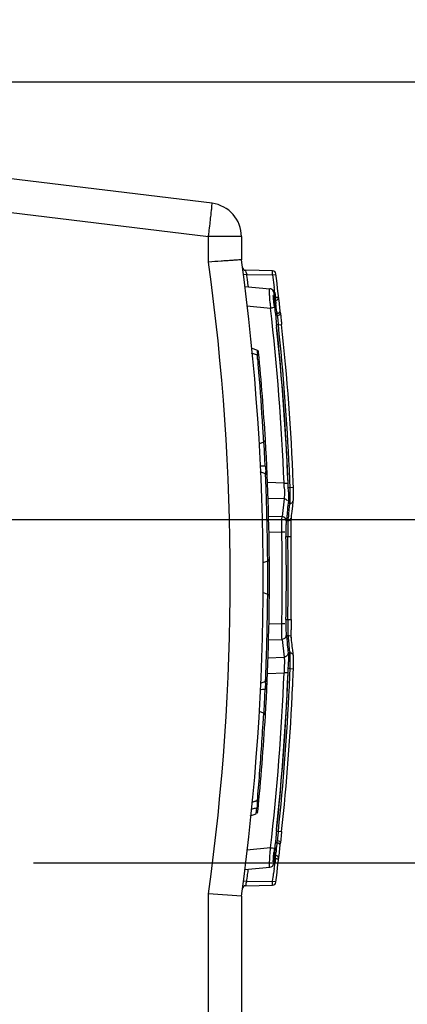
# Model space of a CAD drawing. Header units: inches. Extents: x 0 to 117, y 0 to 83.
# Tile 31 of 67: x 57.14 to 58.96, y 67.82 to 72.45. Entities that reach past the tile are written whole.
import ezdxf

# ---------------------------------------------------------------- set-up
doc = ezdxf.new("R2010")
doc.units = ezdxf.units.IN
doc.header["$LTSCALE"] = 6.431102
doc.header["$MEASUREMENT"] = 0
doc.layers.get('0').update_dxf_attribs({"linetype": 'CONTINUOUS'})
doc.styles.get("Standard").update_dxf_attribs({"font": 'txt', "width": 0.8})
doc.dimstyles.new('DIMSTYLE_2', dxfattribs={"dimtxt": 0.78125, "dimasz": 0.7, "dimexe": 0.18, "dimexo": 0.0625, "dimgap": 0.09, "dimtad": 1, "dimdec": 0, "dimzin": 4, "dimdsep": 46, "dimtxsty": 'STANDARD', "dimblk": '_FILLED', "dimblk1": '_FILLED', "dimblk2": '_FILLED', "dimcen": 0.09, "dimadec": 0, "dimazin": 0, "dimtfac": 1, "dimtdec": 0, "dimtofl": 0, "dimtmove": 0, "dimatfit": 3, "dimldrblk": '_FILLED', "dimfxl": 1, "dimtolj": 1, "dimtzin": 4, "dimarcsym": 0})

# ---------------------------------------------------------------- blocks, each defined once
blk = doc.blocks.new('_FILLED')
at = {"color": 0, "linetype": 'BYBLOCK'}
blk.add_solid([(0, 0), (-1, 0.1429), (-1, -0.1429)], dxfattribs=at)
blk = doc.blocks.new('*D3')
at = {"color": 7, "linetype": 'CONTINUOUS'}
for p, q in [((55.545, 71.3773), (55.545, 76.9031)), ((56.2889, 74.9034), (56.2889, 76.9031)), ((55.545, 76.5281), (54.545, 76.5281)), ((54.545, 76.5281), (55.917, 76.5281)), ((58.8713, 76.5281), (55.917, 76.5281)), ((56.2889, 76.5281), (58.8713, 76.5281)), ((56.2889, 69.1793), (56.2889, 74.3696))]:
    blk.add_line(p, q, dxfattribs=at)
at = {"color": 7, "linetype": 'CONTINUOUS', "xscale": 0.7, "yscale": 0.7, "zscale": 0.7}
blk.add_blockref('_FILLED', (55.545, 76.5281), dxfattribs=at)
at = {"color": 7, "linetype": 'CONTINUOUS', "xscale": 0.7, "yscale": 0.7, "zscale": 0.7, "rotation": 180}
blk.add_blockref('_FILLED', (56.2889, 76.5281), dxfattribs=at)
at = {"color": 7, "linetype": 'CONTINUOUS', "insert": (57.6213, 77.5047), "char_height": 0.78125, "width": 1.25, "attachment_point": 1, "line_spacing_factor": 0.9}
blk.add_mtext('19', dxfattribs=at)
blk = doc.blocks.new('*D4')
at = {"color": 7, "linetype": 'CONTINUOUS'}
for p, q in [((62.803, 69.2889), (62.803, 71.9273)), ((56.5954, 70.096), (63.178, 70.096)), ((62.803, 70.096), (62.803, 69.2889)), ((62.803, 68.4818), (62.803, 69.2889)), ((57.4208, 68.4818), (63.178, 68.4818))]:
    blk.add_line(p, q, dxfattribs=at)
at = {"color": 7, "linetype": 'CONTINUOUS', "xscale": 0.7, "yscale": 0.7, "zscale": 0.7}
for p, rotation in [((62.803, 70.096), 90), ((62.803, 68.4818), 270)]:
    blk.add_blockref('_FILLED', p, dxfattribs=dict(at, rotation=rotation))
at = {"color": 7, "linetype": 'CONTINUOUS', "insert": (61.8264, 70.6773), "char_height": 0.78125, "width": 1.25, "attachment_point": 1, "rotation": 90, "line_spacing_factor": 0.9}
blk.add_mtext('41', dxfattribs=at)
blk = doc.blocks.new('*D5')
at = {"color": 7, "linetype": 'CONTINUOUS'}
for p, q in [((62.803, 68.4818), (62.803, 69.4818)), ((62.803, 69.4818), (62.803, 67.7732)), ((57.207, 68.4818), (63.178, 68.4818)), ((62.803, 65.115), (62.803, 67.7732)), ((56.4034, 67.0645), (63.178, 67.0645)), ((62.803, 67.0645), (62.803, 65.115))]:
    blk.add_line(p, q, dxfattribs=at)
at = {"color": 7, "linetype": 'CONTINUOUS', "xscale": 0.7, "yscale": 0.7, "zscale": 0.7}
for p, rotation in [((62.803, 68.4818), 270), ((62.803, 67.0645), 90)]:
    blk.add_blockref('_FILLED', p, dxfattribs=dict(at, rotation=rotation))
at = {"color": 7, "linetype": 'CONTINUOUS', "insert": (61.8264, 66.365), "char_height": 0.78125, "width": 1.25, "attachment_point": 3, "rotation": 90, "line_spacing_factor": 0.9}
blk.add_mtext('36', dxfattribs=at)
blk = doc.blocks.new('*D7')
at = {"color": 7, "linetype": 'CONTINUOUS'}
for p, q in [((60.928, 71.1246), (60.928, 73.8417)), ((54.177, 72.1531), (54.9393, 72.1531)), ((55.1976, 72.1531), (55.4487, 72.1531)), ((55.6496, 72.1531), (56.1661, 72.1531)), ((56.4388, 72.1531), (61.303, 72.1531)), ((60.928, 72.1531), (60.928, 71.1246)), ((60.928, 70.096), (60.928, 71.1246)), ((58.0119, 70.096), (61.303, 70.096))]:
    blk.add_line(p, q, dxfattribs=at)
at = {"color": 7, "linetype": 'CONTINUOUS', "xscale": 0.7, "yscale": 0.7, "zscale": 0.7}
for p, rotation in [((60.928, 72.1531), 90), ((60.928, 70.096), 270)]:
    blk.add_blockref('_FILLED', p, dxfattribs=dict(at, rotation=rotation))
at = {"color": 7, "linetype": 'CONTINUOUS', "insert": (59.9514, 72.5917), "char_height": 0.78125, "width": 1.25, "attachment_point": 1, "rotation": 90, "line_spacing_factor": 0.9}
blk.add_mtext('52', dxfattribs=at)

msp = doc.modelspace()

# ---------------------------------------------------------------- linework, layer by layer
at = {"color": 7, "linetype": 'CONTINUOUS'}
for p, q in [((58.045, 71.5818), (54.1975, 72.0542)), ((54.1995, 71.8956), (58.0286, 71.4255)), ((58.1833, 71.4255), (58.0286, 71.4255)), ((58.0286, 71.3057), (58.0286, 71.4255)), ((58.1833, 71.4255), (58.1833, 71.3165)), ((58.2082, 71.2472), (58.195, 71.2454)), ((58.3291, 71.2647), (58.2035, 71.2669)), ((58.2058, 71.2568), (58.2035, 71.2666)), ((58.2082, 71.2472), (58.3296, 71.245)), ((58.209, 71.2407), (58.2082, 71.2472)), ((58.2099, 71.2343), (58.209, 71.2407)), ((58.3296, 71.245), (58.3428, 71.2468)), ((58.3296, 71.245), (58.3326, 71.2214)), ((58.1998, 71.1905), (58.317, 71.1803)), ((58.2115, 71.2214), (58.2099, 71.2343)), ((58.3326, 71.2214), (58.3341, 71.2096)), ((58.3341, 71.2096), (58.3371, 71.1859)), ((58.3348, 71.163), (58.3358, 71.1521)), ((58.34, 71.1623), (58.3428, 71.1386)), ((58.2091, 71.0992), (58.3195, 71.0895)), ((58.3377, 71.1386), (58.3428, 71.1386)), ((58.3391, 71.1249), (58.3431, 71.1249)), ((58.3431, 71.1249), (58.3428, 71.1374)), ((58.3431, 71.1249), (58.3447, 71.1116)), ((58.3367, 71.0916), (58.3287, 71.0906)), ((58.338, 71.0918), (58.3367, 71.0916)), ((58.3501, 71.065), (58.3429, 71.065)), ((58.3493, 71.0717), (58.3501, 71.065)), ((58.3565, 71.01), (58.3477, 71.01)), ((58.3565, 71.01), (58.3699, 71.0115)), ((58.2582, 70.8683), (58.2312, 70.8781)), ((58.2559, 70.8919), (58.234, 70.8999)), ((58.2862, 70.4873), (58.2854, 70.5007)), ((58.2878, 70.4586), (58.2657, 70.4506)), ((58.2869, 70.4757), (58.2862, 70.4873)), ((58.2878, 70.4595), (58.2869, 70.4757)), ((58.2899, 70.4435), (58.289, 70.4592)), ((58.2942, 70.4663), (58.293, 70.4681)), ((58.291, 70.4236), (58.2899, 70.4435)), ((58.2922, 70.4004), (58.291, 70.4236)), ((58.2965, 70.3097), (58.2713, 70.3189)), ((58.2948, 70.3457), (58.2955, 70.3423)), ((58.2966, 70.308), (58.2965, 70.3097)), ((58.2976, 70.2819), (58.2966, 70.308)), ((58.3834, 70.2659), (58.3061, 70.2688)), ((58.4273, 70.2467), (58.4265, 70.2678)), ((58.2996, 70.2277), (58.2989, 70.2479)), ((58.3004, 70.2059), (58.2996, 70.2277)), ((58.4032, 70.2463), (58.4119, 70.2461)), ((58.4119, 70.2461), (58.4273, 70.2467)), ((58.4279, 70.2007), (58.428, 70.2216)), ((58.3011, 70.1825), (58.3004, 70.2059)), ((58.3833, 70.1921), (58.3094, 70.1948)), ((58.3833, 70.1921), (58.3737, 70.109)), ((58.403, 70.1723), (58.4017, 70.1631)), ((58.4034, 70.1766), (58.403, 70.1723)), ((58.403, 70.1723), (58.4113, 70.1721)), ((58.4113, 70.1721), (58.4116, 70.1764)), ((58.4242, 70.16), (58.4262, 70.1782)), ((58.4262, 70.1782), (58.4272, 70.1874)), ((58.4272, 70.1874), (58.4278, 70.1954)), ((58.4058, 70.1173), (58.4063, 70.1265)), ((58.4189, 70.1143), (58.421, 70.1326)), ((58.421, 70.1326), (58.4242, 70.16)), ((58.3037, 70.0836), (58.3032, 70.1063)), ((58.3042, 70.0626), (58.3037, 70.0836)), ((58.31, 70.1113), (58.3737, 70.109)), ((58.3931, 70.0858), (58.3927, 70.0802)), ((58.3935, 70.0901), (58.3931, 70.0858)), ((58.3948, 70.0993), (58.3935, 70.0901)), ((58.3935, 70.0901), (58.4018, 70.09)), ((58.4014, 70.0857), (58.401, 70.0802)), ((58.4018, 70.09), (58.4014, 70.0857)), ((58.4177, 70.1023), (58.4177, 70.1029)), ((58.4178, 70.1052), (58.4189, 70.1143)), ((58.3046, 70.0418), (58.3042, 70.0626)), ((58.305, 70.0208), (58.3046, 70.0418)), ((58.3125, 70.0375), (58.3729, 70.0353)), ((58.387, 70.0356), (58.3729, 70.0353)), ((58.4162, 70.0571), (58.4163, 70.0655)), ((58.4162, 70.0482), (58.4162, 70.0571)), ((58.4162, 70.0387), (58.4162, 70.0482)), ((58.4163, 70.0289), (58.4162, 70.0387)), ((58.4163, 70.0655), (58.4164, 70.0732)), ((58.3053, 70.0006), (58.305, 70.0208)), ((58.3056, 69.9822), (58.3053, 70.0006)), ((58.3923, 70.0162), (58.4008, 70.016)), ((58.4008, 70.016), (58.4165, 70.0163)), ((58.4165, 70.0163), (58.4163, 70.0289)), ((58.4165, 69.6246), (58.4165, 70.0163)), ((58.3058, 69.9665), (58.3056, 69.9822)), ((58.306, 69.9527), (58.3058, 69.9665)), ((58.3061, 69.9396), (58.306, 69.9527)), ((58.3065, 69.9), (58.2829, 69.8914)), ((58.3062, 69.9267), (58.3061, 69.9396)), ((58.3064, 69.9157), (58.3062, 69.9267)), ((58.3065, 69.9), (58.3064, 69.9157)), ((58.3066, 69.8916), (58.3066, 69.9)), ((58.3067, 69.888), (58.3066, 69.8916)), ((58.3065, 69.7432), (58.2829, 69.7518)), ((58.306, 69.6946), (58.3062, 69.711)), ((58.3062, 69.711), (58.3064, 69.7346)), ((58.3064, 69.7346), (58.3065, 69.741)), ((58.3065, 69.741), (58.3065, 69.7432)), ((58.3055, 69.655), (58.3058, 69.6758)), ((58.3058, 69.6758), (58.306, 69.6946)), ((58.3047, 69.609), (58.3051, 69.6327)), ((58.3051, 69.6327), (58.3055, 69.655)), ((58.3923, 69.6247), (58.4008, 69.6248)), ((58.4008, 69.6248), (58.4165, 69.6246)), ((58.3729, 69.6055), (58.3124, 69.6033)), ((58.387, 69.6053), (58.3729, 69.6055)), ((58.4166, 69.5563), (58.4162, 69.5766)), ((58.3025, 69.5095), (58.3031, 69.532)), ((58.3101, 69.5295), (58.3737, 69.5318)), ((58.3737, 69.5318), (58.3833, 69.4488)), ((58.3931, 69.5551), (58.3935, 69.5507)), ((58.3935, 69.5507), (58.4018, 69.5509)), ((58.4013, 69.5555), (58.4018, 69.5509)), ((58.4189, 69.5266), (58.4178, 69.5357)), ((58.3013, 69.4684), (58.3019, 69.4888)), ((58.3019, 69.4888), (58.3025, 69.5095)), ((58.3975, 69.5234), (58.3981, 69.5142)), ((58.4017, 69.4777), (58.403, 69.4686)), ((58.4242, 69.4809), (58.4231, 69.49)), ((58.4272, 69.4535), (58.4242, 69.4809)), ((58.3, 69.4282), (58.3007, 69.4478)), ((58.3007, 69.4478), (58.3013, 69.4684)), ((58.3067, 69.4459), (58.3833, 69.4488)), ((58.4113, 69.4688), (58.403, 69.4686)), ((58.403, 69.4686), (58.4034, 69.4642)), ((58.4116, 69.4645), (58.4113, 69.4688)), ((58.4276, 69.4511), (58.4271, 69.4563)), ((58.4279, 69.4447), (58.4276, 69.4511)), ((58.2985, 69.3825), (58.2989, 69.3956)), ((58.2989, 69.3956), (58.2994, 69.4105)), ((58.2994, 69.4105), (58.3, 69.4282)), ((58.4119, 69.3948), (58.4032, 69.3946)), ((58.4119, 69.3948), (58.4273, 69.3942)), ((58.4265, 69.3731), (58.4273, 69.3942)), ((58.4273, 69.3942), (58.4275, 69.3984)), ((58.2965, 69.3335), (58.2968, 69.3409)), ((58.2968, 69.3409), (58.2971, 69.348)), ((58.2971, 69.348), (58.298, 69.3702)), ((58.298, 69.3702), (58.2985, 69.3825)), ((58.307, 69.3721), (58.3834, 69.3749)), ((58.2965, 69.3335), (58.2713, 69.3243)), ((58.2943, 69.2865), (58.2948, 69.2976)), ((58.2932, 69.263), (58.2935, 69.2695)), ((58.2935, 69.2695), (58.2937, 69.2742)), ((58.2937, 69.2742), (58.2938, 69.2764)), ((58.2938, 69.2764), (58.2943, 69.2865)), ((58.2894, 69.1901), (58.2904, 69.2092)), ((58.2878, 69.1846), (58.2657, 69.1926)), ((58.285, 69.1359), (58.2878, 69.1846)), ((58.289, 69.1834), (58.2894, 69.1901)), ((58.2942, 69.1769), (58.293, 69.1751)), ((58.2839, 69.1169), (58.285, 69.1359)), ((58.2582, 68.7749), (58.2595, 68.7891)), ((58.2582, 68.7749), (58.2312, 68.7651)), ((58.2566, 68.7722), (58.2326, 68.7656)), ((58.2489, 68.739), (58.2549, 68.7406)), ((58.2521, 68.712), (58.2549, 68.7406)), ((58.2554, 68.7421), (58.2549, 68.7406)), ((58.2564, 68.7471), (58.2554, 68.7421)), ((58.2566, 68.7722), (58.2571, 68.7586)), ((58.2249, 68.7021), (58.2521, 68.712)), ((58.3477, 68.6308), (58.3565, 68.6308)), ((58.3565, 68.6308), (58.37, 68.6293)), ((58.3501, 68.5758), (58.3429, 68.5759)), ((58.3493, 68.5692), (58.347, 68.5492)), ((58.3501, 68.5758), (58.3493, 68.5692)), ((58.3515, 68.5861), (58.3501, 68.5763)), ((58.3195, 68.5513), (58.2091, 68.5416)), ((58.3367, 68.5492), (58.3288, 68.5502)), ((58.338, 68.5491), (58.3367, 68.5492)), ((58.3391, 68.516), (58.3431, 68.516)), ((58.3428, 68.5022), (58.3431, 68.5138)), ((58.3439, 68.5226), (58.3431, 68.516)), ((58.3455, 68.5359), (58.3439, 68.5226)), ((58.347, 68.5492), (58.3455, 68.5359)), ((58.1998, 68.4503), (58.317, 68.4606)), ((58.3326, 68.4864), (58.3328, 68.4916)), ((58.3377, 68.5022), (58.3428, 68.5022)), ((58.3428, 68.5022), (58.34, 68.4786)), ((58.209, 68.4001), (58.2115, 68.4195)), ((58.2115, 68.4195), (58.2123, 68.4259)), ((58.2123, 68.4259), (58.214, 68.4388)), ((58.214, 68.4388), (58.2148, 68.4453)), ((58.2148, 68.4453), (58.2156, 68.4517)), ((58.3371, 68.4549), (58.3341, 68.4313)), ((58.2082, 68.3937), (58.195, 68.3954)), ((58.2035, 68.3739), (58.3291, 68.3761)), ((58.2082, 68.3937), (58.209, 68.4001)), ((58.2082, 68.3937), (58.3296, 68.3958)), ((58.3296, 68.3958), (58.3428, 68.3941)), ((58.0286, 63.3335), (58.0286, 68.3352)), ((58.1833, 68.3244), (58.0286, 68.3351)), ((58.1833, 68.3244), (58.1833, 63.3335))]:
    msp.add_line(p, q, dxfattribs=at)
for points in [[(58.4164, 70.0732), (58.4165, 70.0802), (58.4166, 70.0834), (58.4167, 70.0864)], [(58.4167, 70.0864), (58.4168, 70.0892), (58.4169, 70.0918), (58.4171, 70.0942), (58.4172, 70.0964), (58.4173, 70.0983), (58.4175, 70.1), (58.4176, 70.1015), (58.4177, 70.1023)], [(58.428, 69.4189), (58.4281, 69.4285), (58.428, 69.4371), (58.4279, 69.4447)], [(58.4275, 69.3984), (58.4278, 69.4088), (58.428, 69.4189)], [(58.2568, 68.7151), (58.2583, 68.7172), (58.2593, 68.7195), (58.2598, 68.7219)]]:
    msp.add_lwpolyline(points, dxfattribs=at)
for centre, radius, start, end in [((58.0258, 71.4255), 0.1575, 0, 83), ((52.2736, 72.1519), 5.8005, 353.39955, 353.75048), ((49.9448, 72.4204), 8.1448, 353.12798, 353.40683), ((49.144, 72.516), 8.9513, 353.00217, 353.13353), ((47.264, 69.8204), 10.8665, 352.14406, 7.85594), ((47.2617, 69.8204), 11.0236, 352.20008, 7.7999), ((58.2038, 71.2827), 0.0157, 187.6116, 269), ((60.3924, 71.7891), 2.2505, 193.6813, 193.9333), ((58.3288, 71.249), 0.0157, 7.3551, 89), ((47.2617, 69.8204), 11.1747, 6.39674, 7.35512), ((47.2614, 69.8204), 11.0394, 7.12205, 7.29075), ((47.2619, 69.8204), 11.159, 6.90654, 7.02887), ((61.8557, 71.3434), 3.5453, 183.7431, 184.1057), ((59.9132, 71.2731), 1.5856, 186.2219, 186.5662), ((47.2619, 69.8094), 11.159, 6.495, 6.70124), ((58.0015, 73.8481), 2.7768, 276.5768, 276.7666), ((47.2877, 69.82), 11.1046, 2.30151, 6.56477), ((59.1495, 71.1148), 0.8082, 183.5364, 184.6881), ((56.0474, 70.7463), 2.3246, 7.6201, 7.8816), ((59.2098, 71.1335), 0.8619, 185.2463, 185.5427), ((59.5611, 71.1541), 1.1976, 184.2442, 184.5105), ((59.8129, 71.1747), 1.4502, 184.5415, 185.4788), ((59.6027, 71.1508), 1.2628, 184.6352, 185.1951), ((59.8797, 71.1759), 1.5409, 185.1899, 185.6778), ((60.0467, 71.1923), 1.7087, 185.6722, 185.898), ((60.0928, 71.1971), 1.7551, 185.8975, 186.119), ((47.2494, 69.8203), 11.1619, 2.62426, 6.11873), ((59.506, 71.1627), 1.1596, 185.5602, 186.2717), ((59.8088, 71.1957), 1.4641, 186.2634, 187.077), ((60.0151, 71.2209), 1.672, 187.0641, 187.2467), ((47.2474, 69.8201), 11.1726, 2.62167, 6.11373), ((60.4597, 71.2357), 2.0999, 185.4494, 185.7857), ((60.3939, 71.2288), 2.0337, 185.7796, 186.1271), ((47.2484, 69.8203), 11.1871, 2.29238, 6.1141), ((47.2886, 69.8202), 11.1224, 2.30106, 6.09126), ((58.2519, 70.8808), 0.0118, 5.5029, 70), ((57.942, 70.8653), 0.3164, 0.4458, 1.4773), ((47.2575, 69.8216), 11.0571, 3.36404, 5.50076), ((46.0366, 69.7789), 12.2701, 3.5022, 4.71218), ((45.8614, 69.7692), 12.4455, 3.36934, 3.49749), ((47.2575, 69.8216), 11.0571, 356.64547, 3.35461), ((47.2737, 69.8406), 11.0327, 2.77297, 2.90889), ((47.4045, 69.847), 10.9017, 2.62195, 2.7727), ((58.1143, 64.9924), 5.3563, 88.0688, 88.3335), ((47.2411, 69.82), 11.1702, 2.18704, 2.62355), ((47.2563, 69.8205), 11.1637, 2.18457, 2.62149), ((46.2242, 69.8155), 12.0824, 2.05111, 2.21237), ((58.1697, 75.6307), 5.369, 272.2806, 272.4314), ((57.7868, 70.2267), 0.5979, 1.8873, 3.7649), ((56.8164, 70.2031), 1.5869, 1.7945, 2.2984), ((57.1143, 70.197), 1.2898, 1.2499, 2.1912), ((57.1525, 70.2123), 1.2598, 1.0536, 1.5386), ((57.011, 70.2096), 1.4013, 0.2161, 1.056), ((57.3521, 70.2057), 1.076, 1.7135, 2.1831), ((57.4459, 70.2082), 0.9822, 0.7845, 1.7323), ((45.9417, 69.8045), 12.3651, 1.63505, 1.75182), ((58.7963, 70.0981), 0.3921, 169.1309, 170.4834), ((58.1286, 70.207), 0.2994, 357.7771, 358.7881), ((45.8212, 69.8009), 12.4857, 1.51638, 1.63573), ((46.4566, 69.8176), 11.8501, 1.3959, 1.51693), ((58.7947, 70.0605), 0.4025, 177.1971, 178.1629), ((58.7291, 70.0622), 0.3286, 176.8682, 178.0247), ((47.2289, 69.8204), 11.146, 358.89534, 1.10466), ((60.0601, 70.0457), 1.668, 180.286, 181.0136), ((59.7949, 70.051), 1.3946, 180.5297, 181.4368), ((47.2617, 69.8204), 11.1324, 358.99249, 1.00751), ((47.2617, 69.8204), 11.1408, 358.99406, 1.00594), ((46.9037, 69.8221), 11.4031, 0.04505, 0.33109), ((46.7274, 69.8218), 11.5795, 359.76387, 0.04579), ((46.826, 69.8214), 11.4808, 359.60942, 359.76403), ((60.0806, 69.5948), 1.6885, 178.9851, 179.7036), ((59.6639, 69.5919), 1.2636, 178.5044, 179.4545), ((60.6114, 69.5866), 2.1953, 179.0083, 179.3409), ((45.7369, 69.8419), 12.57, 358.70178, 358.82157), ((45.9122, 69.8385), 12.3946, 358.82088, 358.939), ((60.1484, 69.5904), 1.7322, 179.2901, 180.456), ((46.3535, 69.8278), 11.9532, 358.582, 358.70236), ((58.016, 69.4769), 0.3929, 9.5021, 10.8514), ((46.9558, 68.18), 11.5419, 6.51729, 6.69984), ((58.7963, 69.5427), 0.3921, 189.5167, 190.8692), ((47.241, 69.8208), 11.1703, 357.37645, 357.81296), ((56.8177, 69.4377), 1.5856, 357.7007, 358.1822), ((57.0982, 69.4444), 1.3059, 357.8137, 358.2836), ((57.2026, 69.4417), 1.2015, 358.2639, 359.2445), ((47.2491, 69.8206), 11.1709, 357.37849, 357.81513), ((57.1009, 69.4302), 1.3114, 358.4534, 359.3778), ((47.2877, 69.8209), 11.1047, 353.43523, 357.69848), ((47.2886, 69.8207), 11.1224, 353.90874, 357.69894), ((58.1758, 64.1532), 5.2258, 87.5683, 87.7232), ((47.2449, 69.8207), 11.1906, 357.37899, 357.7075), ((58.1143, 74.6501), 5.3556, 271.6665, 271.9312), ((58.2196, 69.3144), 0.0771, 347.3891, 349.8732), ((58.2015, 69.3177), 0.0954, 349.8416, 352.2232), ((58.1933, 69.3187), 0.1037, 352.2656, 357.3218), ((58.162, 69.3179), 0.1351, 4.3873, 6.5764), ((58.1815, 69.3194), 0.1156, 359.6101, 4.3864), ((58.179, 69.3195), 0.1181, 357.2705, 359.5887), ((47.2497, 69.8206), 11.1616, 353.88123, 357.37578), ((47.2462, 69.8208), 11.1738, 353.88648, 357.37816), ((47.2477, 69.8207), 11.1877, 353.88601, 357.37847), ((47.2304, 69.8044), 11.0761, 357.04513, 357.1979), ((46.5443, 69.8401), 11.7631, 356.92538, 357.044), ((47.2575, 69.8216), 11.0571, 354.294, 356.63596), ((46.0871, 69.8606), 12.2194, 355.2547, 356.51106), ((46.5839, 69.8195), 11.7209, 354.9569, 355.25406), ((56.5837, 74.8333), 6.3177, 285.11957, 285.28248), ((59.4062, 68.5068), 1.0656, 174.7485, 176.0134), ((59.8726, 68.4656), 1.5338, 174.3193, 174.8094), ((60.0785, 68.4453), 1.7407, 173.8786, 174.3236), ((59.4399, 68.4849), 1.0931, 173.9571, 174.4524), ((59.8098, 68.4452), 1.4652, 172.7221, 173.9371), ((59.918, 68.4563), 1.5557, 174.5609, 174.991), ((60.2777, 68.4224), 1.9171, 174.3882, 174.5697), ((60.5047, 68.4001), 2.1452, 174.2207, 174.3885), ((60.7244, 68.3779), 2.366, 174.0642, 174.2208), ((60.9371, 68.3557), 2.5798, 173.9167, 174.0644), ((58.9913, 68.5364), 0.6496, 176.0716, 176.5177), ((47.2617, 69.8204), 11.1747, 352.64488, 353.60326), ((59.2146, 68.5069), 0.8668, 174.4598, 174.7545), ((59.5892, 68.4847), 1.2257, 175.4996, 175.7564), ((59.6618, 68.479), 1.2986, 174.9993, 175.4982), ((58.0031, 65.8064), 2.7631, 83.2303, 83.4236), ((59.8195, 68.3779), 1.4913, 173.797, 174.1617), ((59.9089, 68.3682), 1.5812, 173.4337, 173.7996), ((47.262, 69.8204), 11.159, 352.97113, 353.09346), ((47.262, 69.8204), 11.159, 352.6653, 352.8488), ((58.2038, 68.3582), 0.0157, 91, 172.3884), ((58.3288, 68.3919), 0.0157, 271, 352.6449)]:
    msp.add_arc(centre, radius, start, end, dxfattribs=at)
for centre, major_axis, start_param, end_param in [((47.2474, 70.3908), (-0.2778, 11.127), -1.535117, -1.529727), ((47.2474, 69.2501), (0.2778, 11.127), -1.611866, -1.606476)]:
    msp.add_ellipse(centre, major_axis=major_axis, ratio=0.998685, start_param=start_param, end_param=end_param, dxfattribs=at)
for points, knots in [([(58.0397, 71.5205), (58.0406, 71.5291), (58.0418, 71.5436), (58.045, 71.5641), (58.0435, 71.5733), (58.0464, 71.5816), (58.045, 71.5818)], [0, 0, 0, 0, 0.419214, 0.735673, 0.932423, 1, 1, 1, 1]), ([(58.1833, 71.3165), (58.1833, 71.3155), (58.177, 71.3173), (58.1706, 71.3147), (58.1553, 71.3148), (58.1368, 71.313), (58.1135, 71.3116), (58.0771, 71.309), (58.0484, 71.3071), (58.0286, 71.3057)], [0, 0, 0, 0, 0.019248, 0.075982, 0.168269, 0.292302, 0.443546, 0.616421, 1, 1, 1, 1]), ([(58.3296, 71.245), (58.3296, 71.2497), (58.3302, 71.2566), (58.3287, 71.2617), (58.3296, 71.2647), (58.3291, 71.2647)], [0, 0, 0, 0, 0.706548, 0.92333, 1, 1, 1, 1]), ([(58.318, 71.1119), (58.3174, 71.121), (58.3168, 71.1369), (58.3144, 71.1601), (58.3165, 71.17), (58.3139, 71.1805), (58.3155, 71.1804)], [0, 0, 0, 0, 0.399501, 0.720935, 0.928662, 1, 1, 1, 1]), ([(58.337, 71.1013), (58.3365, 71.1058), (58.3349, 71.1215), (58.3334, 71.1372), (58.3328, 71.1485)], [0, 0, 0, 0, 0.287123, 1, 1, 1, 1]), ([(58.3348, 71.163), (58.3347, 71.164), (58.3343, 71.1659), (58.3336, 71.1678), (58.3332, 71.1687)], [0, 0, 0, 0, 0.495584, 1, 1, 1, 1]), ([(58.3377, 71.1386), (58.3381, 71.1353), (58.3386, 71.1315), (58.3389, 71.1276), (58.3388, 71.127)], [0, 0, 0, 0, 0.85206, 1, 1, 1, 1]), ([(58.3428, 71.1386), (58.3446, 71.1389), (58.3484, 71.1396), (58.3518, 71.1403), (58.3574, 71.1411), (58.3551, 71.1389), (58.3544, 71.1384)], [0, 0, 0, 0, 0.341801, 0.663889, 0.832493, 1, 1, 1, 1]), ([(58.3501, 71.065), (58.3539, 71.0653), (58.3587, 71.0661), (58.365, 71.0711), (58.3626, 71.0741), (58.3614, 71.0749)], [0, 0, 0, 0, 0.57571, 0.778354, 1, 1, 1, 1]), ([(58.3515, 71.0547), (58.3553, 71.055), (58.3597, 71.0556), (58.3666, 71.0599), (58.364, 71.0624), (58.3629, 71.0631)], [0, 0, 0, 0, 0.604286, 0.798985, 1, 1, 1, 1]), ([(58.2559, 70.8919), (58.2576, 70.8913), (58.257, 70.8829), (58.2582, 70.8779), (58.2583, 70.8735)], [0, 0, 0, 0, 0.286699, 1, 1, 1, 1]), ([(58.2652, 70.7869), (58.2642, 70.7983), (58.2621, 70.818), (58.2614, 70.8441), (58.2573, 70.8584), (58.2596, 70.8671), (58.2582, 70.8683)], [0, 0, 0, 0, 0.419067, 0.735832, 0.932935, 1, 1, 1, 1]), ([(58.2914, 70.4604), (58.292, 70.4607), (58.293, 70.4615), (58.2938, 70.4625), (58.2941, 70.463)], [0, 0, 0, 0, 0.521089, 1, 1, 1, 1]), ([(58.2941, 70.463), (58.2944, 70.4635), (58.2947, 70.4646), (58.2945, 70.4658), (58.2942, 70.4663)], [0, 0, 0, 0, 0.477794, 1, 1, 1, 1]), ([(58.3026, 70.3373), (58.3025, 70.3397), (58.3007, 70.3444), (58.2967, 70.344), (58.2956, 70.3437)], [0, 0, 0, 0, 0.686311, 1, 1, 1, 1]), ([(58.2995, 70.3081), (58.3001, 70.3084), (58.3012, 70.309), (58.3021, 70.3099), (58.3024, 70.3104)], [0, 0, 0, 0, 0.54484, 1, 1, 1, 1]), ([(58.3024, 70.3104), (58.3027, 70.3108), (58.3029, 70.3122), (58.302, 70.3132), (58.3014, 70.3137)], [0, 0, 0, 0, 0.42619, 1, 1, 1, 1]), ([(58.3006, 70.3076), (58.3016, 70.3069), (58.3038, 70.3048), (58.3029, 70.3018), (58.3021, 70.3006)], [0, 0, 0, 0, 0.482739, 1, 1, 1, 1]), ([(58.3844, 70.2464), (58.3846, 70.2405), (58.3848, 70.2224), (58.3854, 70.2041), (58.3833, 70.1921)], [0, 0, 0, 0, 0.326548, 1, 1, 1, 1]), ([(58.4038, 70.2251), (58.4039, 70.2202), (58.4041, 70.204), (58.4042, 70.1878), (58.4034, 70.1766)], [0, 0, 0, 0, 0.307116, 1, 1, 1, 1]), ([(58.3897, 70.1907), (58.3887, 70.1911), (58.3866, 70.1917), (58.3844, 70.192), (58.3833, 70.1921)], [0, 0, 0, 0, 0.501211, 1, 1, 1, 1]), ([(58.4113, 70.1721), (58.4151, 70.172), (58.4207, 70.1727), (58.4265, 70.1787), (58.4242, 70.1825), (58.4229, 70.1839)], [0, 0, 0, 0, 0.52552, 0.737769, 1, 1, 1, 1]), ([(58.4116, 70.1764), (58.4118, 70.1788), (58.4123, 70.1916), (58.4124, 70.2045), (58.4123, 70.2149)], [0, 0, 0, 0, 0.187416, 1, 1, 1, 1]), ([(58.3729, 70.0353), (58.3728, 70.0432), (58.3729, 70.0677), (58.3726, 70.0923), (58.3737, 70.109)], [0, 0, 0, 0, 0.319703, 1, 1, 1, 1]), ([(58.4018, 70.09), (58.4056, 70.0899), (58.4113, 70.0905), (58.417, 70.0966), (58.4148, 70.1003), (58.4135, 70.1017)], [0, 0, 0, 0, 0.525316, 0.737707, 1, 1, 1, 1]), ([(58.3925, 70.0734), (58.3924, 70.0708), (58.3921, 70.0588), (58.392, 70.0468), (58.3921, 70.0374)], [0, 0, 0, 0, 0.216811, 1, 1, 1, 1]), ([(58.4007, 70.0736), (58.4006, 70.071), (58.4003, 70.0592), (58.4003, 70.0474), (58.4004, 70.0381)], [0, 0, 0, 0, 0.21647, 1, 1, 1, 1]), ([(58.3065, 69.9), (58.3078, 69.9005), (58.3102, 69.9016), (58.3124, 69.9036), (58.3129, 69.9048)], [0, 0, 0, 0, 0.512043, 1, 1, 1, 1]), ([(58.3129, 69.9048), (58.3132, 69.9054), (58.3135, 69.9072), (58.3126, 69.9087), (58.312, 69.9094)], [0, 0, 0, 0, 0.444113, 1, 1, 1, 1]), ([(58.3065, 69.7432), (58.3078, 69.7428), (58.3102, 69.7416), (58.3124, 69.7397), (58.3129, 69.7385)], [0, 0, 0, 0, 0.512043, 1, 1, 1, 1]), ([(58.3129, 69.7385), (58.3132, 69.7378), (58.3135, 69.736), (58.3126, 69.7345), (58.312, 69.7338)], [0, 0, 0, 0, 0.444113, 1, 1, 1, 1]), ([(58.3737, 69.5318), (58.3734, 69.5356), (58.3728, 69.5602), (58.3727, 69.5848), (58.3729, 69.6055)], [0, 0, 0, 0, 0.155901, 1, 1, 1, 1]), ([(58.3921, 69.6035), (58.3921, 69.5985), (58.3921, 69.5824), (58.3922, 69.5662), (58.3931, 69.5551)], [0, 0, 0, 0, 0.307155, 1, 1, 1, 1]), ([(58.4004, 69.6039), (58.4003, 69.5989), (58.4003, 69.5828), (58.4004, 69.5666), (58.4013, 69.5555)], [0, 0, 0, 0, 0.306273, 1, 1, 1, 1]), ([(58.4018, 69.5509), (58.4056, 69.551), (58.4113, 69.5503), (58.417, 69.5443), (58.4148, 69.5405), (58.4135, 69.5391)], [0, 0, 0, 0, 0.525316, 0.737707, 1, 1, 1, 1]), ([(58.4178, 69.5357), (58.4177, 69.537), (58.4171, 69.5438), (58.4168, 69.5507), (58.4166, 69.5563)], [0, 0, 0, 0, 0.191971, 1, 1, 1, 1]), ([(58.3896, 69.4501), (58.3886, 69.4498), (58.3865, 69.4491), (58.3844, 69.4488), (58.3833, 69.4488)], [0, 0, 0, 0, 0.501179, 1, 1, 1, 1]), ([(58.3833, 69.4488), (58.3851, 69.4393), (58.3847, 69.4145), (58.3843, 69.3899), (58.3834, 69.3749)], [0, 0, 0, 0, 0.389254, 1, 1, 1, 1]), ([(58.4034, 69.4642), (58.4036, 69.4618), (58.4042, 69.449), (58.4041, 69.4362), (58.404, 69.4258)], [0, 0, 0, 0, 0.187572, 1, 1, 1, 1]), ([(58.4113, 69.4688), (58.4149, 69.4689), (58.4222, 69.4691), (58.4256, 69.4605), (58.424, 69.4582)], [0, 0, 0, 0, 0.56871, 1, 1, 1, 1]), ([(58.4123, 69.4159), (58.4123, 69.4209), (58.4124, 69.4371), (58.4123, 69.4533), (58.4116, 69.4645)], [0, 0, 0, 0, 0.307234, 1, 1, 1, 1]), ([(58.3006, 69.3356), (58.3016, 69.3363), (58.3038, 69.3384), (58.3029, 69.3415), (58.3021, 69.3426)], [0, 0, 0, 0, 0.482739, 1, 1, 1, 1]), ([(58.2948, 69.2976), (58.2955, 69.2978), (58.2969, 69.2982), (58.2983, 69.2988), (58.2989, 69.2992)], [0, 0, 0, 0, 0.494567, 1, 1, 1, 1]), ([(58.2989, 69.2992), (58.2996, 69.2995), (58.3007, 69.3003), (58.3014, 69.3017), (58.3015, 69.3023)], [0, 0, 0, 0, 0.544198, 1, 1, 1, 1]), ([(58.3036, 69.3282), (58.3037, 69.3296), (58.3034, 69.3325), (58.3007, 69.3345), (58.2993, 69.3347)], [0, 0, 0, 0, 0.481829, 1, 1, 1, 1]), ([(58.3015, 69.3023), (58.3015, 69.3027), (58.3013, 69.3036), (58.3008, 69.3044), (58.3004, 69.3047)], [0, 0, 0, 0, 0.436793, 1, 1, 1, 1]), ([(58.2549, 68.7406), (58.2562, 68.7411), (58.2587, 68.7426), (58.2605, 68.7449), (58.2612, 68.7462)], [0, 0, 0, 0, 0.492719, 1, 1, 1, 1]), ([(58.2644, 68.7686), (58.2644, 68.7693), (58.2621, 68.7716), (58.2594, 68.7714), (58.2575, 68.7714)], [0, 0, 0, 0, 0.27586, 1, 1, 1, 1]), ([(58.2612, 68.7462), (58.2616, 68.7468), (58.2622, 68.7481), (58.2625, 68.7496), (58.2626, 68.7503)], [0, 0, 0, 0, 0.509164, 1, 1, 1, 1]), ([(58.3501, 68.5758), (58.3539, 68.5756), (58.3587, 68.5748), (58.365, 68.5698), (58.3625, 68.5669), (58.3613, 68.566)], [0, 0, 0, 0, 0.575228, 0.77678, 1, 1, 1, 1]), ([(58.3515, 68.5861), (58.3553, 68.5858), (58.3597, 68.5853), (58.3666, 68.581), (58.3639, 68.5784), (58.3628, 68.5778)], [0, 0, 0, 0, 0.603749, 0.798006, 1, 1, 1, 1]), ([(58.3155, 68.4605), (58.315, 68.4604), (58.3154, 68.4641), (58.3147, 68.4679), (58.3153, 68.477), (58.3158, 68.493), (58.3173, 68.5184), (58.3187, 68.5398), (58.3195, 68.5513)], [0, 0, 0, 0, 0.019291, 0.075926, 0.168594, 0.293272, 0.618254, 1, 1, 1, 1]), ([(58.3328, 68.4916), (58.3329, 68.4942), (58.3337, 68.5069), (58.3349, 68.5195), (58.3359, 68.5296)], [0, 0, 0, 0, 0.203892, 1, 1, 1, 1]), ([(58.3431, 68.516), (58.347, 68.5157), (58.3524, 68.5154), (58.3584, 68.5095), (58.3557, 68.5061), (58.3543, 68.5049)], [0, 0, 0, 0, 0.542672, 0.741686, 1, 1, 1, 1]), ([(58.3428, 68.5022), (58.3446, 68.502), (58.3484, 68.5013), (58.3518, 68.5006), (58.3573, 68.4998), (58.355, 68.502), (58.3542, 68.5025)], [0, 0, 0, 0, 0.341691, 0.663962, 0.831479, 1, 1, 1, 1]), ([(58.2035, 68.3739), (58.203, 68.3739), (58.2048, 68.3771), (58.2045, 68.3821), (58.207, 68.3891), (58.2082, 68.3937)], [0, 0, 0, 0, 0.077488, 0.297473, 1, 1, 1, 1]), ([(58.3291, 68.3761), (58.3296, 68.3761), (58.3287, 68.3792), (58.3302, 68.3842), (58.3296, 68.3912), (58.3296, 68.3958)], [0, 0, 0, 0, 0.076396, 0.292943, 1, 1, 1, 1])]:
    msp.add_open_spline(points, degree=3, knots=knots, dxfattribs=at)
for points in [[(58.3332, 71.1687), (58.3304, 71.1747), (58.3236, 71.1797), (58.317, 71.1803)], [(58.3358, 71.1521), (58.3361, 71.1476), (58.3366, 71.143), (58.3377, 71.1386)], [(58.3431, 71.1249), (58.35, 71.1254), (58.3593, 71.1322), (58.3583, 71.139)], [(58.2582, 70.8683), (58.2621, 70.8669), (58.2655, 70.8625), (58.2659, 70.8583)], [(58.2955, 70.3423), (58.2974, 70.3319), (58.2975, 70.321), (58.2963, 70.3105)], [(58.3993, 70.1827), (58.3971, 70.1863), (58.3936, 70.1892), (58.3897, 70.1907)], [(58.4017, 70.1631), (58.3993, 70.1481), (58.399, 70.1327), (58.3975, 70.1175)], [(58.4063, 70.1265), (58.4069, 70.1387), (58.4076, 70.1509), (58.4096, 70.163)], [(58.3897, 70.0996), (58.3865, 70.1049), (58.3799, 70.1086), (58.3737, 70.109)], [(58.3923, 70.0911), (58.3922, 70.094), (58.3912, 70.097), (58.3897, 70.0996)], [(58.3975, 70.1175), (58.3969, 70.1114), (58.3958, 70.1053), (58.3948, 70.0993)], [(58.4018, 70.09), (58.4036, 70.099), (58.405, 70.1081), (58.4058, 70.1173)], [(58.3879, 69.5388), (58.3845, 69.5348), (58.379, 69.5322), (58.3737, 69.5318)], [(58.3923, 69.5498), (58.3921, 69.5458), (58.3905, 69.5418), (58.3879, 69.5388)], [(58.3935, 69.5507), (58.3946, 69.5416), (58.3966, 69.5325), (58.3975, 69.5234)], [(58.4058, 69.5235), (58.4053, 69.5296), (58.4045, 69.5357), (58.4035, 69.5418)], [(58.4096, 69.4779), (58.4071, 69.493), (58.407, 69.5083), (58.4058, 69.5235)], [(58.3981, 69.5142), (58.3986, 69.502), (58.3998, 69.4898), (58.4017, 69.4777)], [(58.3991, 69.4579), (58.397, 69.4544), (58.3934, 69.4516), (58.3896, 69.4501)], [(58.402, 69.4666), (58.4018, 69.4635), (58.4008, 69.4605), (58.3991, 69.4579)], [(58.2878, 69.1846), (58.2909, 69.1834), (58.2956, 69.18), (58.2942, 69.1769)], [(58.2582, 68.7749), (58.2621, 68.7764), (58.2655, 68.7807), (58.2659, 68.7849)], [(58.2571, 68.7586), (58.2571, 68.7548), (58.2569, 68.7509), (58.2564, 68.7471)], [(58.3391, 68.516), (58.3388, 68.5118), (58.3384, 68.5076), (58.3378, 68.5034)], [(58.317, 68.4606), (58.3252, 68.4613), (58.3338, 68.4696), (58.3348, 68.4778)], [(58.3377, 68.5022), (58.3368, 68.4941), (58.3369, 68.4858), (58.3348, 68.4778)]]:
    msp.add_open_spline(points, degree=3, dxfattribs=at)

# ---------------------------------------------------------------- dimensions: what is measured, and where the dimension line sits
dim = msp.add_linear_dim(base=(56.2889, 76.5281), p1=(55.545, 71.3773), p2=(56.2889, 69.1793), dimstyle='DIMSTYLE_2', dxfattribs=at)
dim.commit()
dim.dimension.update_dxf_attribs({"geometry": '*D3', "text_midpoint": (58.2463, 77.1141), "dimtype": 160})
for base, p1, p2, angle, picture, middle in [((60.928, 72.1531), (58.0119, 70.096), (54.177, 72.1531), 90, '*D7', (60.342, 73.2167)), ((62.803, 68.4818), (56.5954, 70.096), (57.4208, 68.4818), 270, '*D4', (62.217, 71.3023)), ((62.803, 67.0645), (57.207, 68.4818), (56.4034, 67.0645), 270, '*D5', (62.7771, 64.6225))]:
    dim = msp.add_linear_dim(base=base, p1=p1, p2=p2, angle=angle, dimstyle='DIMSTYLE_2', dxfattribs=at)
    dim.commit()
    dim.dimension.update_dxf_attribs({"geometry": picture, "text_midpoint": middle, "dimtype": 160})

doc.saveas('drawing.dxf')
